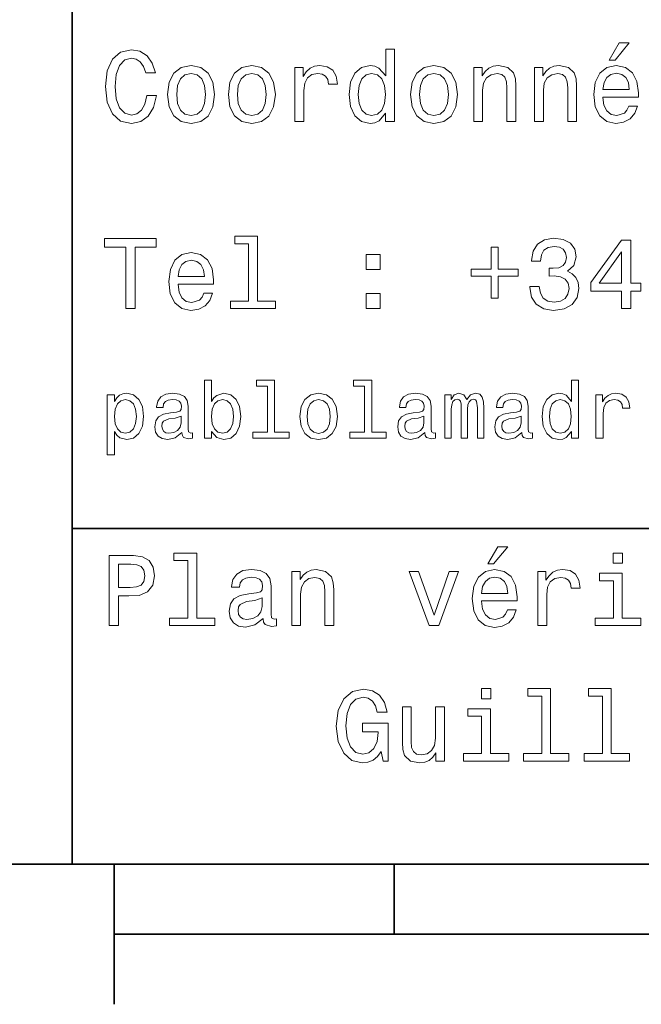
# Model space of a CAD drawing. Extents: x 0 to 297, y 0 to 210.
# Tile 2 of 10: x 95 to 117, y 5 to 40. Entities that reach past the tile are written whole.
import ezdxf

# ---------------------------------------------------------------- set-up
doc = ezdxf.new("R2010")
doc.units = 0

msp = doc.modelspace()

# ---------------------------------------------------------------- linework, layer by layer
at = {"color": 7, "lineweight": 35}
for p, q in [((97, 10), (97, 70)), ((97, 22), (162, 22)), ((10, 10), (287, 10)), ((97, 10), (287, 10)), ((98.5, 7.5), (198.5, 7.5))]:
    msp.add_line(p, q, dxfattribs=at)
at = {"color": 7, "lineweight": 35, "ltscale": 0.125}
msp.add_line((98.5, 10), (98.5, 5), dxfattribs=at)
at = {"color": 7, "lineweight": 35, "ltscale": 0.0625}
msp.add_line((108.5, 10), (108.5, 7.5), dxfattribs=at)
at = {"color": 7, "lineweight": 13}
for points in [[(99.66787, 37.460373), (99.595818, 37.15778), (99.476944, 36.941643), (99.311241, 36.808357), (99.116714, 36.765129), (98.882568, 36.829971), (98.698845, 37.024494), (98.57637, 37.341499), (98.536743, 37.780979), (98.57637, 38.216858), (98.695244, 38.537464), (98.87896, 38.731987), (99.116714, 38.80043), (99.289627, 38.764408), (99.437317, 38.663544), (99.552597, 38.501442), (99.631844, 38.278099), (99.97406, 38.278099), (99.865997, 38.620316), (99.678673, 38.879681), (99.422913, 39.041786), (99.116714, 39.099422), (98.734871, 39.009365), (98.443085, 38.757202), (98.25576, 38.342937), (98.190926, 37.780979), (98.25576, 37.219021), (98.443085, 36.804756), (98.734871, 36.548992), (99.116714, 36.462536), (99.451729, 36.530979), (99.721901, 36.721901), (99.912827, 37.035301), (100.013687, 37.460373)], [(108.201729, 36.829971), (108.201729, 36.530979), (108.51873, 36.530979), (108.51873, 39.117435), (108.20533, 39.117435), (108.20533, 38.170029), (107.963974, 38.443802), (107.816284, 38.508644), (107.646973, 38.533859), (107.340775, 38.461815), (107.103027, 38.260086), (106.948128, 37.935879), (106.894089, 37.5), (106.948128, 37.064121), (107.103027, 36.736309), (107.340775, 36.530979), (107.646973, 36.462536), (107.816284, 36.487751), (107.967575, 36.552593)], [(116.184441, 38.728386), (116.396973, 38.728386), (116.897697, 39.340778), (116.54467, 39.340778)], [(100.413544, 37.496399), (100.471184, 37.056915), (100.636887, 36.732708), (100.899857, 36.530979), (101.252884, 36.462536), (101.602303, 36.530979), (101.865273, 36.729107), (102.030983, 37.053314), (102.092216, 37.496399), (102.030983, 37.935879), (101.865273, 38.263687), (101.602303, 38.461815), (101.252884, 38.533859), (100.899857, 38.461815), (100.636887, 38.260086), (100.471184, 37.935879)], [(102.58213, 37.496399), (102.639771, 37.056915), (102.805473, 36.732708), (103.068443, 36.530979), (103.421471, 36.462536), (103.770897, 36.530979), (104.033859, 36.729107), (104.19957, 37.053314), (104.260803, 37.496399), (104.19957, 37.935879), (104.033859, 38.263687), (103.770897, 38.461815), (103.421471, 38.533859), (103.068443, 38.461815), (102.805473, 38.260086), (102.639771, 37.935879)], [(104.963257, 36.530979), (105.280258, 36.530979), (105.280258, 37.636887), (105.312683, 37.903458), (105.409943, 38.094379), (105.568443, 38.209652), (105.780983, 38.249279), (105.939484, 38.224064), (106.058357, 38.152016), (106.130402, 38.029537), (106.155617, 37.863831), (106.476227, 37.863831), (106.432999, 38.155621), (106.314117, 38.364552), (106.115997, 38.490635), (105.845825, 38.533859), (105.662102, 38.505043), (105.503601, 38.432995), (105.363113, 38.310516), (105.251442, 38.144814), (105.251442, 38.465416), (104.963257, 38.465416)], [(109.087898, 37.496399), (109.145531, 37.056915), (109.311241, 36.732708), (109.574203, 36.530979), (109.927231, 36.462536), (110.276657, 36.530979), (110.539627, 36.729107), (110.70533, 37.053314), (110.766571, 37.496399), (110.70533, 37.935879), (110.539627, 38.263687), (110.276657, 38.461815), (109.927231, 38.533859), (109.574203, 38.461815), (109.311241, 38.260086), (109.145531, 37.935879)], [(111.350143, 36.530979), (111.667145, 36.530979), (111.667145, 37.647694), (111.69957, 37.903458), (111.804031, 38.090778), (111.966141, 38.206051), (112.182274, 38.249279), (112.355186, 38.213257), (112.463257, 38.115993), (112.517288, 37.953888), (112.535301, 37.737751), (112.535301, 36.530979), (112.852303, 36.530979), (112.852303, 37.802593), (112.837898, 38.058357), (112.773056, 38.270893), (112.560516, 38.465416), (112.229103, 38.533859), (112.045387, 38.508644), (111.890488, 38.440201), (111.757202, 38.324928), (111.65274, 38.170029), (111.65274, 38.465416), (111.350143, 38.465416)], [(113.51873, 36.530979), (113.835732, 36.530979), (113.835732, 37.647694), (113.868156, 37.903458), (113.972626, 38.090778), (114.134727, 38.206051), (114.350861, 38.249279), (114.523773, 38.213257), (114.631844, 38.115993), (114.685883, 37.953888), (114.703888, 37.737751), (114.703888, 36.530979), (115.020889, 36.530979), (115.020889, 37.802593), (115.006485, 38.058357), (114.941643, 38.270893), (114.729111, 38.465416), (114.39769, 38.533859), (114.213974, 38.508644), (114.059082, 38.440201), (113.925789, 38.324928), (113.821327, 38.170029), (113.821327, 38.465416), (113.51873, 38.465416)], [(115.964699, 37.406338), (117.232712, 37.406338), (117.236313, 37.554035), (117.178673, 37.9683), (117.020172, 38.278099), (116.768013, 38.465416), (116.432999, 38.533859), (116.105186, 38.461815), (115.853027, 38.260086), (115.690918, 37.932278), (115.633286, 37.5), (115.687317, 37.056915), (115.849426, 36.732708), (116.097984, 36.530979), (116.422188, 36.462536), (116.703171, 36.509365), (116.933716, 36.631844), (117.103027, 36.826366), (117.200287, 37.085735), (116.886887, 37.085735), (116.822044, 36.941643), (116.728386, 36.833572), (116.461815, 36.747116), (116.256485, 36.786743), (116.101585, 36.912823), (116.000717, 37.118156), (115.964699, 37.395531)], [(100.737755, 37.5), (100.770172, 37.824207), (100.87104, 38.058357), (101.033142, 38.20245), (101.252884, 38.25288), (101.469017, 38.20245), (101.631126, 38.061958), (101.731987, 37.824207), (101.768013, 37.5), (101.731987, 37.172188), (101.631126, 36.934437), (101.469017, 36.790344), (101.252884, 36.743515), (101.033142, 36.790344), (100.87104, 36.934437), (100.770172, 37.172188)], [(102.906342, 37.5), (102.938759, 37.824207), (103.039627, 38.058357), (103.201729, 38.20245), (103.421471, 38.25288), (103.637611, 38.20245), (103.799713, 38.061958), (103.900574, 37.824207), (103.9366, 37.5), (103.900574, 37.172188), (103.799713, 36.934437), (103.637611, 36.790344), (103.421471, 36.743515), (103.201729, 36.790344), (103.039627, 36.934437), (102.938759, 37.172188)], [(107.701012, 38.249279), (107.909943, 38.198845), (108.068443, 38.058357), (108.162102, 37.824207), (108.198128, 37.5), (108.162102, 37.172188), (108.068443, 36.938038), (107.909943, 36.793949), (107.701012, 36.747116), (107.502884, 36.793949), (107.351585, 36.938038), (107.250717, 37.175793), (107.2183, 37.5), (107.250717, 37.820606), (107.351585, 38.054756), (107.502884, 38.198845)], [(109.412102, 37.5), (109.444527, 37.824207), (109.545387, 38.058357), (109.707489, 38.20245), (109.927231, 38.25288), (110.143372, 38.20245), (110.305473, 38.061958), (110.406342, 37.824207), (110.44236, 37.5), (110.406342, 37.172188), (110.305473, 36.934437), (110.143372, 36.790344), (109.927231, 36.743515), (109.707489, 36.790344), (109.545387, 36.934437), (109.444527, 37.172188)], [(115.964699, 37.672909), (116.004318, 37.921471), (116.101585, 38.105186), (116.249283, 38.216858), (116.443802, 38.256485), (116.634727, 38.216858), (116.782425, 38.105186), (116.872482, 37.921471), (116.9049, 37.672909)], [(103.306198, 32.170029), (103.306198, 30.116714), (102.654175, 30.116714), (102.654175, 29.850143), (104.271614, 29.850143), (104.271614, 30.116714), (103.623199, 30.116714), (103.623199, 32.4366), (102.809074, 32.4366), (102.809074, 32.170029)], [(113.356628, 30.635447), (113.356628, 30.610229), (113.414261, 30.264408), (113.583572, 30.005043), (113.850143, 29.839336), (114.203171, 29.778097), (114.577805, 29.839336), (114.858788, 29.997837), (115.038902, 30.25), (115.103745, 30.574207), (115.074928, 30.786743), (114.995674, 30.959654), (114.865997, 31.092939), (114.693085, 31.190201), (114.927231, 31.384726), (115.010086, 31.694523), (114.956055, 31.975504), (114.801147, 32.188038), (114.548988, 32.321323), (114.203171, 32.368156), (113.87896, 32.310516), (113.630402, 32.152016), (113.4683, 31.899855), (113.414261, 31.56484), (113.414261, 31.539625), (113.734871, 31.539625), (113.763687, 31.770172), (113.857346, 31.935879), (114.008644, 32.036743), (114.221184, 32.072765), (114.408501, 32.043949), (114.545387, 31.9683), (114.628242, 31.845821), (114.66066, 31.680115), (114.628242, 31.503601), (114.541786, 31.384726), (114.390488, 31.312679), (114.185158, 31.291065), (114.04467, 31.294668), (114.04467, 31.010086), (114.221184, 31.01729), (114.448128, 30.984869), (114.617432, 30.898415), (114.7183, 30.757925), (114.754318, 30.574207), (114.714699, 30.365273), (114.610229, 30.210375), (114.444527, 30.113111), (114.224785, 30.08069), (113.997841, 30.116714), (113.83213, 30.224783), (113.727661, 30.397694), (113.688042, 30.635447)], [(98.918587, 29.850143), (99.25, 29.850143), (99.25, 32.04755), (100.006485, 32.04755), (100.006485, 32.350143), (98.158501, 32.350143), (98.158501, 32.04755), (98.918587, 32.04755)], [(111.969742, 32.040344), (111.969742, 31.258644), (111.256485, 31.258644), (111.256485, 31.010086), (111.969742, 31.010086), (111.969742, 30.228386), (112.221901, 30.228386), (112.221901, 31.010086), (112.931557, 31.010086), (112.931557, 31.258644), (112.221901, 31.258644), (112.221901, 32.040344)], [(116.631126, 29.850143), (116.95533, 29.850143), (116.95533, 30.46974), (117.311958, 30.46974), (117.311958, 30.757925), (116.95533, 30.757925), (116.95533, 32.296108), (116.627518, 32.296108), (115.532425, 30.786743), (115.532425, 30.46974), (116.631126, 30.46974)], [(100.784584, 30.725504), (102.052597, 30.725504), (102.056198, 30.873198), (101.998558, 31.287464), (101.840057, 31.597261), (101.587898, 31.784582), (101.252884, 31.853025), (100.925072, 31.780979), (100.672913, 31.57925), (100.510803, 31.25144), (100.453171, 30.819164), (100.507202, 30.37608), (100.669312, 30.051872), (100.91787, 29.850143), (101.242073, 29.7817), (101.523056, 29.828529), (101.753601, 29.951008), (101.922913, 30.145533), (102.020172, 30.404898), (101.706772, 30.404898), (101.64193, 30.260807), (101.548271, 30.152737), (101.2817, 30.066282), (101.07637, 30.105907), (100.921471, 30.231987), (100.820602, 30.437319), (100.784584, 30.714697)], [(107.510086, 31.247837), (108.007202, 31.247837), (108.007202, 31.784582), (107.510086, 31.784582)], [(115.835014, 30.757925), (116.631126, 31.878241), (116.631126, 30.757925)], [(100.784584, 30.992075), (100.824211, 31.240633), (100.921471, 31.424351), (101.069168, 31.536022), (101.263687, 31.575647), (101.454613, 31.536022), (101.602303, 31.424351), (101.69236, 31.240633), (101.724785, 30.992075)], [(107.510086, 29.850143), (108.007202, 29.850143), (108.007202, 30.386887), (107.510086, 30.386887)], [(101.979828, 25.463978), (102.167145, 25.242075), (102.42363, 25.170031), (102.665703, 25.224785), (102.858788, 25.38905), (102.979828, 25.651299), (103.02594, 26), (102.979828, 26.348703), (102.855911, 26.60807), (102.665703, 26.769453), (102.42363, 26.827091), (102.170029, 26.752163), (102.066284, 26.659943), (101.979828, 26.536024), (101.979828, 27.293949), (101.726227, 27.293949), (101.726227, 25.224785), (101.979828, 25.224785)], [(103.979828, 27.080692), (103.979828, 25.438042), (103.458214, 25.438042), (103.458214, 25.224785), (104.752159, 25.224785), (104.752159, 25.438042), (104.233429, 25.438042), (104.233429, 27.293949), (103.58213, 27.293949), (103.58213, 27.080692)], [(107.44957, 27.080692), (107.44957, 25.438042), (106.927956, 25.438042), (106.927956, 25.224785), (108.221901, 25.224785), (108.221901, 25.438042), (107.703171, 25.438042), (107.703171, 27.293949), (107.051872, 27.293949), (107.051872, 27.080692)], [(114.835732, 25.463978), (114.835732, 25.224785), (115.08934, 25.224785), (115.08934, 27.293949), (114.838615, 27.293949), (114.838615, 26.536024), (114.645531, 26.755045), (114.527374, 26.806917), (114.39193, 26.827091), (114.146973, 26.769453), (113.956772, 26.60807), (113.832855, 26.348703), (113.789627, 26), (113.832855, 25.651299), (113.956772, 25.38905), (114.146973, 25.224785), (114.39193, 25.170031), (114.527374, 25.190203), (114.648415, 25.242075)], [(98.510086, 26.533142), (98.510086, 26.772335), (98.256485, 26.772335), (98.256485, 24.62536), (98.510086, 24.62536), (98.510086, 25.461096), (98.599426, 25.325649), (98.700287, 25.236313), (98.953888, 25.170031), (99.195969, 25.224785), (99.386169, 25.38905), (99.510086, 25.648417), (99.556198, 26), (99.510086, 26.348703), (99.386169, 26.60807), (99.195969, 26.769453), (98.953888, 26.827091), (98.815559, 26.809799), (98.697403, 26.755045), (98.596542, 26.662825)], [(100.925072, 25.426514), (100.925072, 25.417868), (100.939484, 25.319885), (100.982712, 25.250721), (101.164268, 25.195967), (101.305473, 25.219021), (101.305473, 25.414986), (101.244957, 25.406342), (101.164268, 25.443806), (101.149857, 25.559078), (101.149857, 26.360231), (101.115273, 26.564842), (101.014412, 26.708935), (100.838615, 26.795389), (100.590775, 26.827091), (100.348701, 26.792507), (100.170029, 26.694525), (100.05764, 26.541788), (100.020172, 26.340059), (100.020172, 26.322767), (100.247841, 26.322767), (100.268013, 26.443806), (100.331413, 26.53026), (100.435158, 26.582134), (100.58213, 26.602306), (100.723343, 26.587896), (100.824211, 26.54467), (100.884727, 26.469742), (100.9049, 26.365995), (100.893372, 26.244957), (100.84726, 26.184439), (100.731987, 26.155621), (100.515854, 26.132566), (100.268013, 26.080692), (100.092216, 25.988474), (99.988472, 25.844381), (99.956772, 25.631124), (99.985588, 25.440924), (100.074928, 25.299713), (100.219017, 25.210375), (100.41787, 25.178675), (100.685883, 25.239195)], [(105.135445, 25.99712), (105.181557, 25.645535), (105.314117, 25.386168), (105.524498, 25.224785), (105.806915, 25.170031), (106.086456, 25.224785), (106.296829, 25.383286), (106.429398, 25.642653), (106.478386, 25.99712), (106.429398, 26.348703), (106.296829, 26.610952), (106.086456, 26.769453), (105.806915, 26.827091), (105.524498, 26.769453), (105.314117, 26.60807), (105.181557, 26.348703)], [(109.599426, 25.426514), (109.599426, 25.417868), (109.613831, 25.319885), (109.657059, 25.250721), (109.838615, 25.195967), (109.979828, 25.219021), (109.979828, 25.414986), (109.919312, 25.406342), (109.838615, 25.443806), (109.824203, 25.559078), (109.824203, 26.360231), (109.789627, 26.564842), (109.688759, 26.708935), (109.51297, 26.795389), (109.265129, 26.827091), (109.023056, 26.792507), (108.844383, 26.694525), (108.731987, 26.541788), (108.694527, 26.340059), (108.694527, 26.322767), (108.922188, 26.322767), (108.94236, 26.443806), (109.00576, 26.53026), (109.109512, 26.582134), (109.256485, 26.602306), (109.397697, 26.587896), (109.498558, 26.54467), (109.559074, 26.469742), (109.579254, 26.365995), (109.567726, 26.244957), (109.521614, 26.184439), (109.406342, 26.155621), (109.190201, 26.132566), (108.94236, 26.080692), (108.766571, 25.988474), (108.662827, 25.844381), (108.631126, 25.631124), (108.659943, 25.440924), (108.749283, 25.299713), (108.893372, 25.210375), (109.092216, 25.178675), (109.360229, 25.239195)], [(110.314117, 25.224785), (110.547546, 25.224785), (110.547546, 26.259367), (110.561958, 26.414986), (110.605186, 26.527378), (110.671471, 26.59366), (110.757927, 26.619598), (110.827087, 26.596542), (110.873199, 26.538906), (110.896255, 26.440924), (110.9049, 26.311241), (110.9049, 25.224785), (111.123917, 25.224785), (111.123917, 26.259367), (111.138329, 26.412106), (111.181557, 26.524496), (111.250717, 26.59366), (111.337173, 26.619598), (111.406342, 26.596542), (111.452446, 26.538906), (111.48127, 26.311241), (111.48127, 25.224785), (111.714699, 25.224785), (111.714699, 26.293949), (111.700287, 26.515852), (111.654175, 26.685881), (111.561958, 26.789627), (111.412102, 26.827091), (111.236313, 26.769453), (111.100861, 26.602306), (110.994232, 26.766571), (110.815559, 26.827091), (110.651299, 26.769453), (110.538902, 26.60807), (110.538902, 26.772335), (110.314117, 26.772335)], [(113.06916, 25.426514), (113.06916, 25.417868), (113.083572, 25.319885), (113.126801, 25.250721), (113.308357, 25.195967), (113.44957, 25.219021), (113.44957, 25.414986), (113.389046, 25.406342), (113.308357, 25.443806), (113.293945, 25.559078), (113.293945, 26.360231), (113.259369, 26.564842), (113.158501, 26.708935), (112.982712, 26.795389), (112.734871, 26.827091), (112.492798, 26.792507), (112.314117, 26.694525), (112.201729, 26.541788), (112.164261, 26.340059), (112.164261, 26.322767), (112.39193, 26.322767), (112.412102, 26.443806), (112.475502, 26.53026), (112.579247, 26.582134), (112.726227, 26.602306), (112.867432, 26.587896), (112.9683, 26.54467), (113.028816, 26.469742), (113.048988, 26.365995), (113.03746, 26.244957), (112.991356, 26.184439), (112.876083, 26.155621), (112.659943, 26.132566), (112.412102, 26.080692), (112.236313, 25.988474), (112.132561, 25.844381), (112.100861, 25.631124), (112.129684, 25.440924), (112.219017, 25.299713), (112.363113, 25.210375), (112.561958, 25.178675), (112.829971, 25.239195)], [(115.714691, 25.224785), (115.9683, 25.224785), (115.9683, 26.10951), (115.994232, 26.322767), (116.072044, 26.475506), (116.198845, 26.567724), (116.368874, 26.599424), (116.495674, 26.579252), (116.590775, 26.521614), (116.648415, 26.423632), (116.668587, 26.291067), (116.925072, 26.291067), (116.890488, 26.524496), (116.795387, 26.691643), (116.636887, 26.792507), (116.420746, 26.827091), (116.273773, 26.804035), (116.146973, 26.746399), (116.034576, 26.648417), (115.945244, 26.515852), (115.945244, 26.772335), (115.714691, 26.772335)], [(98.91066, 25.397696), (98.740631, 25.43516), (98.616714, 25.550434), (98.538902, 25.737753), (98.51297, 26), (98.538902, 26.259367), (98.616714, 26.446688), (98.740631, 26.559078), (98.91066, 26.599424), (99.066284, 26.559078), (99.190201, 26.443806), (99.268013, 26.256485), (99.296829, 26), (99.268013, 25.740635), (99.190201, 25.550434), (99.066284, 25.43516)], [(102.766571, 26), (102.737755, 25.740635), (102.659943, 25.550434), (102.536026, 25.43516), (102.380402, 25.397696), (102.210373, 25.43516), (102.086456, 25.550434), (102.008644, 25.737753), (101.982712, 26), (102.008644, 26.259367), (102.086456, 26.446688), (102.210373, 26.559078), (102.380402, 26.599424), (102.536026, 26.559078), (102.659943, 26.443806), (102.737755, 26.256485)], [(105.394814, 26), (105.420746, 26.259367), (105.501442, 26.446688), (105.631126, 26.56196), (105.806915, 26.602306), (105.979828, 26.56196), (106.109512, 26.449568), (106.190201, 26.259367), (106.219017, 26), (106.190201, 25.737753), (106.109512, 25.547552), (105.979828, 25.432278), (105.806915, 25.394814), (105.631126, 25.432278), (105.501442, 25.547552), (105.420746, 25.737753)], [(114.435158, 26.599424), (114.602303, 26.559078), (114.729103, 26.446688), (114.804031, 26.259367), (114.832855, 26), (114.804031, 25.737753), (114.729103, 25.550434), (114.602303, 25.43516), (114.435158, 25.397696), (114.276657, 25.43516), (114.155617, 25.550434), (114.074928, 25.740635), (114.048988, 26), (114.074928, 26.256485), (114.155617, 26.443806), (114.276657, 26.559078)], [(100.896255, 25.766571), (100.861671, 25.616716), (100.769455, 25.501442), (100.631126, 25.426514), (100.461098, 25.400578), (100.351585, 25.414986), (100.273773, 25.461096), (100.224785, 25.541788), (100.210373, 25.654181), (100.221901, 25.755045), (100.268013, 25.827091), (100.452446, 25.907782), (100.685883, 25.942364), (100.896255, 26.011528)], [(109.570602, 25.766571), (109.536026, 25.616716), (109.443802, 25.501442), (109.305473, 25.426514), (109.135445, 25.400578), (109.02594, 25.414986), (108.948128, 25.461096), (108.899139, 25.541788), (108.884727, 25.654181), (108.896255, 25.755045), (108.94236, 25.827091), (109.126801, 25.907782), (109.360229, 25.942364), (109.570602, 26.011528)], [(113.040344, 25.766571), (113.00576, 25.616716), (112.913544, 25.501442), (112.775215, 25.426514), (112.605186, 25.400578), (112.495674, 25.414986), (112.41787, 25.461096), (112.368874, 25.541788), (112.354462, 25.654181), (112.365997, 25.755045), (112.412102, 25.827091), (112.596542, 25.907782), (112.829971, 25.942364), (113.040344, 26.011528)], [(101.137611, 20.850864), (101.137611, 18.79755), (100.485588, 18.79755), (100.485588, 18.530979), (102.103027, 18.530979), (102.103027, 18.79755), (101.454613, 18.79755), (101.454613, 21.117435), (100.640488, 21.117435), (100.640488, 20.850864)], [(111.84726, 20.728386), (112.059799, 20.728386), (112.560516, 21.340778), (112.207489, 21.340778)], [(116.667145, 21.117435), (116.33213, 21.117435), (116.33213, 20.757204), (116.667145, 20.757204)], [(98.324211, 18.530979), (98.655617, 18.530979), (98.655617, 19.586454), (99.023056, 19.586454), (99.394089, 19.604465), (99.689484, 19.730547), (99.880402, 19.975504), (99.945244, 20.310518), (99.894814, 20.620316), (99.750717, 20.847261), (99.51297, 20.98415), (99.188759, 21.030979), (98.324211, 21.030979)], [(99.098701, 20.724783), (99.314842, 20.703169), (99.473343, 20.634726), (99.567001, 20.508644), (99.599426, 20.310518), (99.5634, 20.101583), (99.466141, 19.975504), (99.30043, 19.910662), (99.073486, 19.892651), (98.655617, 19.892651), (98.655617, 20.724783)], [(103.824928, 18.78314), (103.824928, 18.772333), (103.842941, 18.649855), (103.896973, 18.5634), (104.123917, 18.494957), (104.30043, 18.523775), (104.30043, 18.768732), (104.224785, 18.757925), (104.123917, 18.804754), (104.105911, 18.948847), (104.105911, 19.950287), (104.062683, 20.206051), (103.9366, 20.386166), (103.716858, 20.494236), (103.407059, 20.533861), (103.104469, 20.490633), (102.881126, 20.368155), (102.740631, 20.177233), (102.693802, 19.925072), (102.693802, 19.903458), (102.978386, 19.903458), (103.003601, 20.054754), (103.082855, 20.162823), (103.21254, 20.227665), (103.396255, 20.252882), (103.572769, 20.234869), (103.698845, 20.180836), (103.774498, 20.087175), (103.799713, 19.957493), (103.785301, 19.806194), (103.727669, 19.730547), (103.583572, 19.694523), (103.3134, 19.665705), (103.003601, 19.600864), (102.783859, 19.48559), (102.654175, 19.305475), (102.614555, 19.038904), (102.650574, 18.801151), (102.762245, 18.62464), (102.94236, 18.512968), (103.190926, 18.473343), (103.52594, 18.54899)], [(104.844383, 18.530979), (105.161385, 18.530979), (105.161385, 19.647694), (105.193802, 19.903458), (105.298271, 20.090778), (105.460373, 20.206051), (105.676514, 20.249279), (105.849426, 20.213255), (105.957497, 20.115993), (106.011528, 19.95389), (106.029541, 19.737751), (106.029541, 18.530979), (106.346542, 18.530979), (106.346542, 19.802593), (106.33213, 20.058357), (106.267288, 20.270893), (106.054756, 20.465418), (105.723343, 20.533861), (105.539627, 20.508644), (105.384727, 20.440201), (105.251442, 20.324926), (105.146973, 20.170029), (105.146973, 20.465418), (104.844383, 20.465418)], [(109.761528, 18.530979), (110.096542, 18.530979), (110.802597, 20.465418), (110.474785, 20.465418), (109.930832, 18.905619), (109.376083, 20.465418), (109.04467, 20.465418)], [(111.627518, 19.40634), (112.895531, 19.40634), (112.899132, 19.554033), (112.841499, 19.9683), (112.682999, 20.278097), (112.430832, 20.465418), (112.095825, 20.533861), (111.768013, 20.461815), (111.515854, 20.260086), (111.353745, 19.932276), (111.296112, 19.5), (111.350143, 19.056915), (111.512245, 18.732708), (111.760803, 18.530979), (112.085014, 18.462536), (112.365997, 18.509365), (112.596542, 18.631844), (112.765854, 18.826368), (112.863113, 19.085733), (112.549713, 19.085733), (112.484871, 18.941643), (112.391212, 18.833572), (112.124641, 18.747118), (111.919312, 18.786743), (111.764412, 18.912823), (111.663544, 19.118155), (111.627518, 19.395533)], [(113.637604, 18.530979), (113.954613, 18.530979), (113.954613, 19.636887), (113.98703, 19.903458), (114.08429, 20.094379), (114.242798, 20.209654), (114.45533, 20.249279), (114.613831, 20.224062), (114.732712, 20.152016), (114.804756, 20.029537), (114.829971, 19.863832), (115.150574, 19.863832), (115.107346, 20.155619), (114.988472, 20.364553), (114.790344, 20.490633), (114.520172, 20.533861), (114.336456, 20.505043), (114.177956, 20.432997), (114.03746, 20.310518), (113.925789, 20.144812), (113.925789, 20.465418), (113.637604, 20.465418)], [(116.656342, 18.79755), (116.656342, 20.400576), (115.842216, 20.400576), (115.842216, 20.130404), (116.33934, 20.130404), (116.33934, 18.79755), (115.690918, 18.79755), (115.690918, 18.530979), (117.311958, 18.530979), (117.311958, 18.79755)], [(111.627518, 19.672911), (111.667145, 19.921469), (111.764412, 20.105186), (111.912102, 20.216858), (112.106628, 20.256483), (112.297546, 20.216858), (112.445244, 20.105186), (112.535301, 19.921469), (112.567726, 19.672911)], [(103.788902, 19.208212), (103.745674, 19.020893), (103.630402, 18.876801), (103.457489, 18.78314), (103.244957, 18.750719), (103.10807, 18.768732), (103.010803, 18.826368), (102.94957, 18.927233), (102.931557, 19.067722), (102.945969, 19.193804), (103.003601, 19.283861), (103.234146, 19.384726), (103.52594, 19.427954), (103.788902, 19.514408)], [(108.046104, 14.025577), (108.107346, 13.690562), (108.28746, 13.690562), (108.28746, 15.041427), (107.376076, 15.041427), (107.376076, 14.73523), (107.938034, 14.73523), (107.938034, 14.713617), (107.894806, 14.382205), (107.779533, 14.137248), (107.60302, 13.982349), (107.383278, 13.931917), (107.138321, 13.996758), (106.947403, 14.191282), (106.824921, 14.511888), (106.781693, 14.951369), (106.82132, 15.387248), (106.943802, 15.707853), (107.138321, 15.902378), (107.401291, 15.970821), (107.581406, 15.934798), (107.729103, 15.833934), (107.837173, 15.664625), (107.898407, 15.43768), (108.255035, 15.43768), (108.161377, 15.783502), (107.984863, 16.042868), (107.736305, 16.201368), (107.422905, 16.259007), (107.012245, 16.168949), (106.702446, 15.90598), (106.504318, 15.491714), (106.435875, 14.940562), (106.504318, 14.385807), (106.702446, 13.971542), (106.994232, 13.708573), (107.361664, 13.622118), (107.567001, 13.650937), (107.750717, 13.722983), (107.909218, 13.849064)], [(111.958206, 16.277018), (111.623192, 16.277018), (111.623192, 15.916787), (111.958206, 15.916787)], [(113.777374, 16.010447), (113.777374, 13.957133), (113.125359, 13.957133), (113.125359, 13.690562), (114.74279, 13.690562), (114.74279, 13.957133), (114.094376, 13.957133), (114.094376, 16.277018), (113.280258, 16.277018), (113.280258, 16.010447)], [(115.945961, 16.010447), (115.945961, 13.957133), (115.293945, 13.957133), (115.293945, 13.690562), (116.911377, 13.690562), (116.911377, 13.957133), (116.262962, 13.957133), (116.262962, 16.277018), (115.448845, 16.277018), (115.448845, 16.010447)], [(110.301147, 15.625), (109.984146, 15.625), (109.984146, 14.508286), (109.94812, 14.248919), (109.843658, 14.0616), (109.681549, 13.946326), (109.469017, 13.910303), (109.299706, 13.939121), (109.191635, 14.025577), (109.130402, 14.173271), (109.11599, 14.382205), (109.11599, 15.625), (108.798988, 15.625), (108.798988, 14.353387), (108.809792, 14.097623), (108.878235, 13.885087), (109.087173, 13.690562), (109.422188, 13.622118), (109.602303, 13.647335), (109.757202, 13.712176), (109.890488, 13.823848), (109.998558, 13.985951), (109.998558, 13.690562), (110.301147, 13.690562)], [(111.947403, 13.957133), (111.947403, 15.560159), (111.133278, 15.560159), (111.133278, 15.289986), (111.630402, 15.289986), (111.630402, 13.957133), (110.981987, 13.957133), (110.981987, 13.690562), (112.60302, 13.690562), (112.60302, 13.957133)]]:
    msp.add_lwpolyline(points, close=True, dxfattribs=at)

doc.saveas('drawing.dxf')
